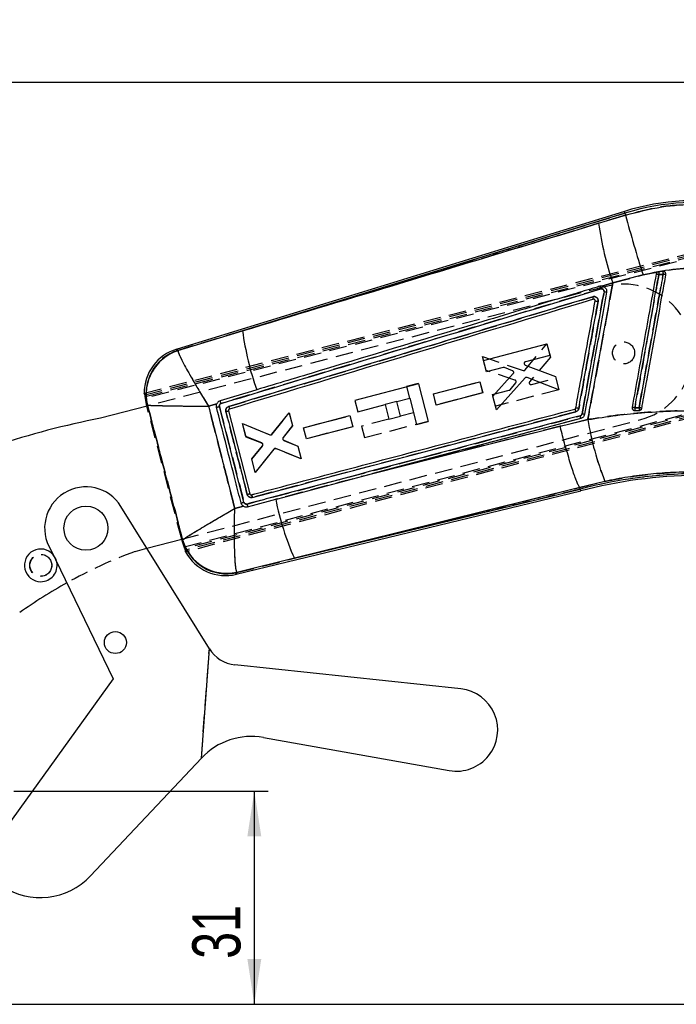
# Model space of a CAD drawing. Extents: x 44 to 838, y 191 to 555.
# Tile 9 of 12: x 293 to 388, y 412 to 555. Entities that reach past the tile are written whole.
import ezdxf

# ---------------------------------------------------------------- set-up
doc = ezdxf.new("R2010")
doc.units = 0
doc.header["$LTSCALE"] = 2
doc.linetypes.add('HIDDEN', pattern=[1.905, 1.27, -0.635])
doc.layers.get('0').update_dxf_attribs({"linetype": 'CONTINUOUS'})
doc.styles.add('SLDTEXTSTYLE0', font='TXT', dxfattribs={"width": 0.75})
doc.dimstyles.new('SLDDIMSTYLE0', dxfattribs={"dimtxt": 7, "dimasz": 6.604, "dimexe": 0, "dimexo": 0.0625, "dimgap": 1.75, "dimtad": 1, "dimdec": 0, "dimrnd": 1e-09, "dimzin": 12, "dimtxsty": 'SLDTEXTSTYLE0', "dimsah": 1, "dimcen": 0.09, "dimazin": 3, "dimtfac": 1, "dimtdec": 0, "dimtofl": 0, "dimtmove": 0, "dimatfit": 3, "dimtolj": 1, "dimtzin": 12})
doc.dimstyles.new('SLDDIMSTYLE1', dxfattribs={"dimtxt": 7, "dimasz": 6.604, "dimexe": 0, "dimexo": 0.0625, "dimgap": 1.75, "dimtad": 1, "dimdec": 0, "dimrnd": 1e-09, "dimzin": 12, "dimtxsty": 'SLDTEXTSTYLE0', "dimsah": 1, "dimcen": 0.09, "dimazin": 3, "dimtfac": 1, "dimtofl": 0, "dimtmove": 0, "dimatfit": 3, "dimtolj": 1, "dimtzin": 12})
doc.dimstyles.new('SLDDIMSTYLE4', dxfattribs={"dimtxt": 7, "dimasz": 6.604, "dimexe": 0, "dimexo": 0.0625, "dimgap": 1.75, "dimtad": 1, "dimdec": 3, "dimrnd": 1e-09, "dimzin": 12, "dimtxsty": 'SLDTEXTSTYLE0', "dimsah": 1, "dimcen": 0.09, "dimazin": 3, "dimtfac": 1, "dimtdec": 3, "dimtofl": 0, "dimtmove": 0, "dimatfit": 3, "dimtolj": 1, "dimtzin": 12})

# ---------------------------------------------------------------- blocks, each defined once
blk = doc.blocks.new('_D_1')
at = {"color": 179, "linetype": 'CONTINUOUS'}
for p, q in [((103.03, 423.64), (103.03, 548.09)), ((428.69, 515.84), (428.69, 548.09)), ((428.69, 546.09), (103.03, 546.09))]:
    blk.add_line(p, q, dxfattribs=at)
for points in [[(103.03, 546.09), (109.63, 545.07), (109.63, 547.1)], [(428.69, 546.09), (422.08, 547.1), (422.08, 545.07)]]:
    blk.add_solid(points, dxfattribs=at)
at = {"color": 179, "linetype": 'CONTINUOUS', "insert": (264.22, 555.11, 0.1), "char_height": 7, "attachment_point": 1, "style": 'SLDTEXTSTYLE0'}
blk.add_mtext('326', dxfattribs=at)
blk = doc.blocks.new('_D_4')
at = {"color": 179, "linetype": 'CONTINUOUS'}
for p, q in [((392.93, 528.94), (443.58, 528.94)), ((441.58, 528.94), (441.58, 412.12)), ((285.54, 412.12), (443.58, 412.12))]:
    blk.add_line(p, q, dxfattribs=at)
for points in [[(441.58, 528.94), (440.56, 522.33), (442.6, 522.33)], [(441.58, 412.12), (442.6, 418.72), (440.56, 418.72)]]:
    blk.add_solid(points, dxfattribs=at)
at = {"color": 179, "linetype": 'CONTINUOUS', "insert": (432.56, 462.5, 0.1), "char_height": 7, "attachment_point": 1, "rotation": 90, "style": 'SLDTEXTSTYLE0'}
blk.add_mtext('117', dxfattribs=at)
blk = doc.blocks.new('_D_5')
at = {"color": 179, "linetype": 'CONTINUOUS'}
for p, q in [((291.79, 443.12), (328.76, 443.12)), ((326.76, 443.12), (326.76, 412.12)), ((285.54, 412.12), (328.76, 412.12))]:
    blk.add_line(p, q, dxfattribs=at)
for points in [[(326.76, 443.12), (325.75, 436.51), (327.78, 436.51)], [(326.76, 412.12), (327.78, 418.72), (325.75, 418.72)]]:
    blk.add_solid(points, dxfattribs=at)
at = {"color": 179, "linetype": 'CONTINUOUS', "insert": (317.74, 418.73, 0.1), "char_height": 7, "attachment_point": 1, "rotation": 90, "style": 'SLDTEXTSTYLE0'}
blk.add_mtext('31', dxfattribs=at)

msp = doc.modelspace()

# ---------------------------------------------------------------- linework, layer by layer
at = {"color": 7, "linetype": 'CONTINUOUS'}
for p, q in [((380.5731, 527.3783), (315.4055, 507.3188)), ((380.6527, 527.1199), (325.0511, 510.005)), ((376.8201, 525.6382), (380.7415, 526.8312)), ((380.6527, 527.1199), (380.7415, 526.8312)), ((383.2839, 518.1245), (378.9009, 517.0042)), ((386.1784, 518.6297), (385.5545, 518.5828)), ((386.325, 518.6124), (386.1784, 518.6297)), ((378.9009, 517.0042), (377.3032, 516.5167)), ((377.3032, 516.5167), (377.3242, 516.5142)), ((315.645, 507.1696), (325.0511, 510.005)), ((360.0767, 505.7173), (369.3077, 508.1251)), ((369.3077, 508.1251), (369.7454, 506.4446)), ((315.645, 507.1696), (315.6497, 507.1107)), ((360.5145, 504.0366), (360.0767, 505.7173)), ((369.7454, 506.4446), (366.1847, 505.5157)), ((362.9648, 504.6758), (360.5145, 504.0366)), ((361.4348, 500.503), (364.4176, 503.7848)), ((364.3225, 504.1935), (363.1213, 504.6664)), ((366.159, 505.0315), (370.542, 503.3862)), ((352.7976, 500.8379), (359.546, 502.5982)), ((359.546, 502.5982), (359.966, 500.9857)), ((366.14, 503.1622), (361.955, 498.5061)), ((371.0445, 501.4565), (366.4192, 503.2294)), ((370.542, 503.3862), (371.0445, 501.4565)), ((310.8611, 500.7231), (310.7491, 500.954)), ((350.6154, 502.3105), (341.384, 499.9044)), ((350.6154, 502.3105), (352.0386, 496.8506)), ((359.966, 500.9857), (353.2177, 499.2253)), ((311.1, 499.281), (310.9261, 500.2249)), ((341.384, 499.9044), (341.8163, 498.2459)), ((347.4838, 499.7232), (349.3507, 500.2098)), ((348.0384, 497.5957), (347.4838, 499.7232)), ((349.3507, 500.2098), (350.3415, 496.4083)), ((353.2177, 499.2253), (352.7976, 500.8379)), ((361.955, 498.5061), (361.4348, 500.503)), ((311.1662, 499.0709), (304.3856, 497.3036)), ((311.2151, 499.2239), (311.1, 499.281)), ((311.1555, 499.0681), (311.1, 499.281)), ((311.2316, 499.2121), (311.2151, 499.2239)), ((321.3168, 499.42), (320.1037, 499.0487)), ((325.2567, 485.0996), (321.6844, 499.0036)), ((322.999, 498.3753), (326.0908, 486.3329)), ((329.3176, 494.9874), (331.846, 498.0849)), ((331.846, 498.0849), (332.3311, 496.2223)), ((341.8163, 498.2459), (345.7731, 499.2773)), ((345.7731, 499.2773), (346.3276, 497.1498)), ((382.1152, 498.4054), (382.7286, 498.4371)), ((333.9127, 495.9197), (340.661, 497.6799)), ((340.661, 497.6799), (341.0809, 496.0674)), ((346.3276, 497.1498), (348.0384, 497.5957)), ((350.3415, 496.4083), (352.0386, 496.8506)), ((371.223, 496.1328), (375.2565, 497.1077)), ((325.0445, 496.5291), (329.0254, 494.9127)), ((325.5385, 494.6324), (325.0445, 496.5291)), ((332.3311, 496.2223), (330.9452, 494.4868)), ((334.3327, 494.307), (333.9127, 495.9197)), ((341.0809, 496.0674), (334.3327, 494.307)), ((343.9827, 489.2581), (371.223, 496.1328)), ((327.8481, 493.7112), (325.5385, 494.6324)), ((331.0468, 494.092), (333.1043, 493.2537)), ((326.3826, 491.3918), (327.951, 493.3131)), ((329.6083, 492.8164), (326.8945, 489.4264)), ((333.5804, 491.4255), (329.9002, 492.8935)), ((333.1043, 493.2537), (333.5804, 491.4255)), ((326.8945, 489.4264), (326.3826, 491.3918)), ((330.1628, 485.5978), (343.9827, 489.2581)), ((377.7331, 488.1269), (374.0916, 487.2556)), ((324.108, 474.6154), (374.2194, 486.747)), ((332.5819, 476.9451), (374.1535, 487.0092)), ((374.0916, 487.2556), (374.091, 487.2564)), ((374.1535, 487.0092), (374.0916, 487.2556)), ((374.2192, 486.748), (374.1535, 487.0092)), ((326.3218, 486.1826), (326.3408, 486.1866)), ((329.8689, 485.52), (330.1628, 485.5978)), ((320.224, 463.8071), (307.3716, 484.4948)), ((323.9206, 484.1909), (325.2034, 484.5145)), ((311.1577, 478.4005), (316.2106, 479.7175)), ((316.2577, 479.4932), (316.2, 479.7147)), ((316.2577, 479.4932), (316.331, 479.6032)), ((316.5631, 478.5929), (316.2577, 479.4932)), ((316.331, 479.6032), (316.3414, 479.6275)), ((297.1785, 478.1623), (306.2501, 459.4392)), ((316.763, 477.8697), (316.7488, 478.1261)), ((332.5819, 476.9451), (324.2436, 474.8694)), ((324.2436, 474.8694), (324.2081, 474.9384)), ((319.0683, 447.9067), (320.224, 463.8071)), ((356.7922, 457.9678), (323.9405, 461.4739)), ((306.2501, 459.4392), (289.7925, 436.6095)), ((328.1041, 450.8999), (355.1041, 446.0945)), ((302.9504, 430.7738), (319.0683, 447.9067))]:
    msp.add_line(p, q, dxfattribs=at)
at = {"color": 7, "linetype": 'HIDDEN'}
for p, q in [((325.0511, 510.005), (380.6527, 527.1199)), ((380.7415, 526.8312), (376.8201, 525.6382)), ((380.6527, 527.1199), (380.7415, 526.8312)), ((310.7491, 500.954), (395.0112, 522.5246)), ((310.8611, 500.7231), (395.5197, 522.4237)), ((310.9033, 500.4773), (395.0279, 522.0128)), ((395.5364, 521.9131), (310.9261, 500.2249)), ((378.9009, 517.0042), (383.2839, 518.1245)), ((377.3032, 516.5167), (378.9009, 517.0042)), ((377.9285, 516.4724), (311.1662, 499.0709)), ((377.3032, 516.5167), (377.3242, 516.5142)), ((376.061, 514.5882), (376.0602, 514.588)), ((376.1965, 514.5803), (376.1303, 514.5959)), ((325.0511, 510.005), (315.645, 507.1696)), ((366.1357, 504.317), (369.3072, 508.1221)), ((369.3072, 508.1221), (369.8105, 506.1926)), ((315.645, 507.1696), (315.6497, 507.1107)), ((359.9338, 506.2602), (365.8592, 504.2394)), ((360.4547, 504.2635), (359.9338, 506.2602)), ((369.8105, 506.1926), (366.7882, 502.6172)), ((316.5631, 478.5929), (416.3461, 505.033)), ((416.3027, 504.7962), (316.666, 478.3613)), ((416.7776, 504.6313), (316.7488, 478.1261)), ((416.7351, 504.3937), (316.763, 477.8697)), ((364.6599, 502.8552), (360.4547, 504.2635)), ((350.6047, 502.3516), (348.9077, 501.9093)), ((350.6047, 502.3516), (350.614, 502.316)), ((352.793, 500.8546), (359.542, 502.6124)), ((359.542, 502.6124), (359.9626, 501)), ((363.9588, 501.453), (364.7764, 502.4521)), ((367.0471, 502.2071), (370.6082, 503.1346)), ((370.6082, 503.1346), (371.0465, 501.4542)), ((348.9077, 501.9093), (349.35, 500.2123)), ((359.9626, 501), (353.2136, 499.2422)), ((361.3763, 500.7302), (363.8269, 501.3684)), ((371.0465, 501.4542), (361.8146, 499.0497)), ((311.1, 499.281), (310.9033, 500.4773)), ((347.4772, 499.7487), (345.7665, 499.3028)), ((347.4837, 499.7239), (347.4772, 499.7487)), ((353.2136, 499.2422), (352.793, 500.8546)), ((361.8146, 499.0497), (361.3763, 500.7302)), ((316.2, 479.7147), (311.1555, 499.0681)), ((311.2151, 499.2239), (311.2316, 499.2121)), ((320.1037, 499.0487), (321.3168, 499.42)), ((329.3564, 494.9795), (331.8519, 498.0571)), ((331.8519, 498.0571), (332.3287, 496.2291)), ((345.7665, 499.3028), (345.7729, 499.278)), ((349.8985, 498.1079), (348.0317, 497.6213)), ((373.3651, 498.6367), (373.3731, 498.624)), ((373.455, 498.3942), (373.4974, 498.2417)), ((316.2106, 479.7175), (382.9729, 497.119)), ((333.91, 495.9288), (340.6589, 497.6865)), ((340.6589, 497.6865), (341.0795, 496.0741)), ((346.321, 497.1754), (342.3641, 496.144)), ((342.7964, 494.4856), (352.0278, 496.8917)), ((375.2565, 497.1077), (371.223, 496.1328)), ((325.0408, 496.5382), (329.0641, 494.9042)), ((325.5534, 494.573), (325.0408, 496.5382)), ((332.3287, 496.2291), (330.9422, 494.4932)), ((334.3306, 494.3163), (333.91, 495.9288)), ((341.0795, 496.0741), (334.3306, 494.3163)), ((342.3641, 496.144), (342.7964, 494.4856)), ((327.8601, 493.6618), (325.5534, 494.573)), ((331.0462, 494.099), (333.103, 493.2608)), ((326.3986, 491.3327), (327.9647, 493.2641)), ((329.5786, 492.7901), (326.8933, 489.4361)), ((333.5888, 491.3984), (329.8701, 492.8676)), ((333.103, 493.2608), (333.5888, 491.3984)), ((326.8933, 489.4361), (326.3986, 491.3327)), ((374.0916, 487.2556), (377.7331, 488.1269)), ((374.1535, 487.0092), (332.5819, 476.9451)), ((374.091, 487.2564), (374.0916, 487.2556)), ((326.3218, 486.1826), (326.3408, 486.1866)), ((330.1628, 485.5978), (329.8689, 485.52)), ((325.2034, 484.5145), (323.9206, 484.1909)), ((316.666, 478.3613), (316.2577, 479.4932)), ((316.3414, 479.6275), (316.331, 479.6032)), ((309.43, 477.9502), (311.1577, 478.4005)), ((324.2436, 474.8694), (332.5819, 476.9451)), ((324.2436, 474.8694), (324.2081, 474.9384)), ((319.0683, 447.9067), (320.224, 463.8071))]:
    msp.add_line(p, q, dxfattribs=at)
at = {"color": 8, "linetype": 'CONTINUOUS', "flags": 128}
for points in [[(380.6527, 527.1199), (380.6179, 527.2329), (380.593, 527.3137), (380.5781, 527.3621), (380.5731, 527.3783)], [(315.4055, 507.3188), (315.4321, 507.3023), (315.645, 507.1696)], [(324.2436, 474.8694), (324.123, 474.6437), (324.108, 474.6154)]]:
    msp.add_lwpolyline(points, dxfattribs=at)
at = {"color": 7, "linetype": 'HIDDEN', "flags": 128}
for points in [[(315.645, 507.1696), (315.4321, 507.3023), (315.4055, 507.3188)], [(373.4974, 498.2417), (349.9837, 492.0222), (349.9566, 492.0151), (326.4711, 485.7993)], [(371.223, 496.1328), (353.5492, 491.6734), (343.9827, 489.2581)], [(332.5819, 476.9451), (347.3588, 480.6157), (374.091, 487.2564)], [(298.0421, 476.38), (297.887, 476.8741), (297.5171, 477.4636)], [(324.108, 474.6154), (324.123, 474.6437), (324.2436, 474.8694)]]:
    msp.add_lwpolyline(points, dxfattribs=at)
at = {"color": 7, "linetype": 'CONTINUOUS', "flags": 128}
for points in [[(327.1051, 501.4352), (326.3457, 501.206), (323.2422, 500.2691), (321.7923, 499.8314)], [(374.2209, 497.262), (350.0016, 490.8518), (343.9827, 489.2581)], [(374.091, 487.2564), (347.3588, 480.6157), (332.5819, 476.9451)], [(325.7847, 484.438), (326.5212, 484.6331), (329.8689, 485.52)]]:
    msp.add_lwpolyline(points, dxfattribs=at)
at = {"color": 7, "linetype": 'HIDDEN'}
for centre, radius in [((380.4507, 506.7957), 1.6), ((295.712, 475.9201), 1.6), ((295.712, 475.9201), 1.5875)]:
    msp.add_circle(centre, radius, dxfattribs=at)
at = {"color": 7, "linetype": 'CONTINUOUS'}
for centre, radius in [((302.2751, 481.3286), 3.2), ((306.5636, 464.7003), 1.6)]:
    msp.add_circle(centre, radius, dxfattribs=at)
for centre, radius, start, end in [((390.9314, 493.7272), 35.2092, 78.885718, 107.109021), ((390.9314, 493.7272), 34.9388, 78.885718, 107.109021), ((565.4746, 576.0494), 191.1773, 194.918694, 197.637304), ((421.1113, 531.7447), 44.7101, 187.850042, 199.250031), ((379.5889, 485.517), 33.2089, 79.600259, 80.291293), ((393.7384, 518.974), 8.1933, 182.736637, 185.558086), ((391.3222, 518.6628), 5.1439, 180.369093, 184.858162), ((379.4504, 480.2605), 38.5615, 79.308439, 79.924114), ((374.495, 497.8954), 18.0547, 78.854558, 80.058481), ((368.3884, 515.8608), 43.7311, 187.695287, 199.260942), ((317.3464, 501.0133), 6.5975, 106.476008, 180.490757), ((317.6356, 500.8521), 6.6237, 107.488901, 194.229086), ((317.6808, 500.7897), 6.6393, 107.813686, 193.745429), ((309.6723, 545.7098), 48.2261, 283.911807, 284.422976), ((315.0947, 527.9961), 30.6573, 284.22939, 284.941046), ((370.1802, 478.47), 20.5983, 79.482352, 80.688813), ((377.1651, 472.075), 27.1878, 79.560918, 80.409738), ((396.9767, 499.4799), 14.9003, 182.565649, 184.135339), ((377.3131, 468.4083), 30.9101, 79.19597, 79.959959), ((390.0956, 499.1255), 7.399, 182.17234, 185.338565), ((326.8141, 381.6076), 117.8499, 100.971123, 116.270363), ((372.7438, 497.1805), 1.4793, 3.156021, 18.576771), ((371.8686, 483.413), 14.7503, 78.598726, 80.063192), ((417.6352, 503.9623), 42.9294, 189.187839, 201.645925), ((391.7238, 419.5793), 69.6815, 90.609021, 104.604806), ((391.7238, 419.5793), 69.4111, 90.609021, 104.609021), ((302.2751, 481.3286), 6, 31.850763, 211.850763), ((369.6413, 493.387), 40.5431, 191.18878, 203.925142), ((315.249, 523.7076), 39.8839, 283.910696, 284.531933), ((322.7294, 481.3182), 6.6242, 195.004672, 283.213394), ((322.7387, 481.4167), 6.6428, 195.62592, 282.779016), ((295.712, 475.9201), 2.375, 40.534973, 270), ((322.5556, 481.0277), 6.5975, 208.60825, 284.032137), ((295.712, 475.9201), 2.375, 270, 11.166552), ((334.7002, 410.0622), 72.4387, 119.074298, 125.488338), ((324.4711, 466.4456), 5, 211.850763, 263.908144), ((356.1554, 452.0016), 6, 259.908144, 83.908144), ((326.3518, 441.0547), 10, 79.908144, 136.748356), ((295.6669, 437.6259), 10, 236.023093, 316.748356)]:
    msp.add_arc(centre, radius, start, end, dxfattribs=at)
at = {"color": 7, "linetype": 'HIDDEN'}
for centre, radius, start, end in [((390.9314, 493.7272), 34.9388, 78.885718, 107.109021), ((565.4746, 576.0494), 191.1773, 194.918694, 197.637304), ((421.1113, 531.7447), 44.7101, 187.850042, 199.250031), ((379.5889, 485.517), 33.2089, 79.600259, 80.291293), ((393.7384, 518.974), 8.1933, 182.736637, 185.558086), ((391.3222, 518.6628), 5.1439, 180.369093, 184.858162), ((379.4504, 480.2605), 38.5615, 79.308439, 79.924114), ((380.4507, 506.7957), 10, 284.609021, 104.609021), ((374.4017, 496.9657), 18.9851, 79.120503, 80.265375), ((368.3884, 515.8608), 43.7311, 187.695287, 199.260942), ((317.6356, 500.8521), 6.6237, 107.488901, 194.229086), ((317.6808, 500.7897), 6.6393, 107.813686, 193.745429), ((310.2443, 543.0822), 45.5381, 284.008131, 284.54948), ((314.1961, 532.4174), 35.1618, 283.877992, 284.498479), ((370.2536, 479.194), 19.8719, 79.309169, 80.559698), ((377.1651, 472.075), 27.1878, 79.560918, 80.409738), ((396.9767, 499.4799), 14.9003, 182.565649, 184.135339), ((390.0956, 499.1255), 7.399, 182.17234, 185.338565), ((377.3131, 468.4083), 30.9101, 79.19597, 79.959959), ((372.7443, 497.1807), 1.4788, 3.148951, 18.574987), ((371.8444, 483.1967), 14.9672, 78.671521, 80.114765), ((417.6352, 503.9623), 42.9294, 189.187839, 201.645925), ((391.7238, 419.5793), 69.6815, 90.609021, 104.604806), ((369.6413, 493.387), 40.5431, 191.18878, 203.925142), ((321.7222, 498.1436), 13.5144, 283.327782, 285.161288), ((322.7294, 481.3182), 6.6242, 195.004672, 283.213394), ((322.7387, 481.4167), 6.6428, 195.62592, 282.779016), ((334.7002, 410.0622), 72.4387, 110.416924, 119.074298)]:
    msp.add_arc(centre, radius, start, end, dxfattribs=at)
at = {"color": 7, "linetype": 'CONTINUOUS'}
for points, knots in [([(380.7415, 526.8312), (382.4864, 527.2808), (385.8231, 528.1405), (390.9571, 528.5248), (394.2512, 528.2174), (395.9157, 528.062)], [0, 0, 0, 0, 0.3516048, 0.67238419, 1, 1, 1, 1]), ([(325.0511, 510.005), (332.298, 512.1932), (349.5541, 517.4037), (366.8106, 522.6153), (376.8201, 525.6382)], [0, 0, 0, 0, 0.41995867, 1, 1, 1, 1]), ([(385.1893, 518.2503), (384.6068, 515.0224), (383.4419, 508.5666), (382.2771, 502.1108), (381.6947, 498.8829)], [0, 0, 0, 0, 0.500000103, 1, 1, 1, 1]), ([(382.0913, 498.8129), (382.1393, 499.0792), (382.3795, 500.4111), (383.3881, 506.0048), (384.5041, 512.1943), (385.4282, 517.3183), (385.5836, 518.1804)], [0, 0, 0, 0, 0.04126028, 0.20630072, 0.86646346, 1, 1, 1, 1]), ([(386.1968, 518.2272), (386.1488, 517.9608), (385.9086, 516.629), (384.8999, 511.0352), (383.7829, 504.8409), (382.8581, 499.712), (382.7018, 498.845)], [0, 0, 0, 0, 0.04122882, 0.20614513, 0.86580969, 1, 1, 1, 1]), ([(383.1072, 498.7705), (383.155, 499.0354), (383.395, 500.3658), (384.4041, 505.958), (385.522, 512.1537), (386.4477, 517.284), (386.6044, 518.1525)], [0, 0, 0, 0, 0.0410066, 0.2059205, 0.86557631, 1, 1, 1, 1]), ([(395.8388, 518.8305), (394.4902, 518.964), (391.7685, 519.2332), (387.5286, 519.0294), (384.7263, 518.432), (383.2839, 518.1245)], [0, 0, 0, 0, 0.32282211, 0.6514584, 1, 1, 1, 1]), ([(385.5545, 518.5828), (385.5093, 518.5744), (385.419, 518.5578), (385.3045, 518.4777), (385.2222, 518.3721), (385.1998, 518.2891), (385.1893, 518.2503)], [0, 0, 0, 0, 0.257949, 0.51589785, 0.77383713, 1, 1, 1, 1]), ([(385.5836, 518.1804), (385.7217, 518.1918), (385.926, 518.2088), (386.1305, 518.2227), (386.1968, 518.2272)], [0, 0, 0, 0, 0.67595029, 1, 1, 1, 1]), ([(386.6044, 518.1525), (386.6081, 518.1957), (386.6157, 518.2846), (386.5717, 518.4151), (386.4886, 518.5255), (386.398, 518.5869), (386.34, 518.6071), (386.325, 518.6124)], [0, 0, 0, 0, 0.22034939, 0.45308607, 0.68580623, 0.91854379, 1, 1, 1, 1]), ([(375.2565, 497.1077), (375.4222, 498.0099), (376.1355, 501.8956), (377.3507, 508.5277), (378.3987, 514.2578), (378.9009, 517.0042)], [0, 0, 0, 0, 0.13605584, 0.58592318, 1, 1, 1, 1]), ([(321.934, 499.4478), (331.8837, 502.4495), (350.2859, 508.0012), (368.6901, 513.5487), (377.1435, 516.0968)], [0, 0, 0, 0, 0.54067913, 1, 1, 1, 1]), ([(377.0005, 516.4882), (376.7586, 516.4152), (375.482, 516.0303), (370.0668, 514.3974), (356.6996, 510.366), (341.3444, 505.7332), (330.1281, 502.3477), (327.1051, 501.4352)], [0, 0, 0, 0, 0.01454467, 0.07675057, 0.32557437, 0.81822565, 1, 1, 1, 1]), ([(377.612, 515.679), (377.079, 512.7228), (376.0128, 506.8105), (374.9469, 500.8982), (374.4139, 497.9421)], [0, 0, 0, 0, 0.50001215, 1, 1, 1, 1]), ([(377.985, 515.6096), (377.4515, 512.6534), (376.3846, 506.741), (375.3178, 500.8285), (374.7844, 497.8723)], [0, 0, 0, 0, 0.50000011, 1, 1, 1, 1]), ([(377.3032, 516.5167), (377.2818, 516.5185), (377.1803, 516.527), (377.0799, 516.5053), (377.0006, 516.4882)], [0, 0, 0, 0, 0.21042789, 1, 1, 1, 1]), ([(377.0006, 516.4882), (377.0055, 516.4825), (377.0157, 516.4707), (377.0507, 516.3826), (377.0958, 516.2522), (377.1277, 516.1486), (377.1436, 516.0968)], [0, 0, 0, 0, 0.23700817, 0.49134053, 0.74566376, 1, 1, 1, 1]), ([(377.1436, 516.0968), (377.1858, 516.1049), (377.2689, 516.1209), (377.3938, 516.0899), (377.5003, 516.023), (377.5782, 515.9236), (377.6216, 515.8037), (377.6152, 515.7204), (377.612, 515.679)], [0, 0, 0, 0, 0.17098746, 0.33676015, 0.50250324, 0.66822564, 0.83520838, 1, 1, 1, 1]), ([(377.3242, 516.5142), (377.3883, 516.5008), (377.5377, 516.4696), (377.7446, 516.3376), (377.9101, 516.1325), (378.0052, 515.8782), (377.9918, 515.7002), (377.985, 515.6096)], [0, 0, 0, 0, 0.1568662, 0.36600574, 0.57500876, 0.78377254, 1, 1, 1, 1]), ([(375.9705, 514.9745), (367.1412, 512.313), (349.4981, 506.9948), (331.8568, 501.6727), (323.0439, 499.014)], [0, 0, 0, 0, 0.50043861, 1, 1, 1, 1]), ([(376.061, 514.5882), (367.2399, 511.928), (349.5977, 506.6075), (331.9574, 501.2829), (323.1373, 498.6206)], [0, 0, 0, 0, 0.4999999, 1, 1, 1, 1]), ([(373.513, 498.7968), (373.561, 499.0632), (373.8013, 500.395), (374.7371, 505.5819), (375.625, 510.5024), (376.3206, 514.3575)], [0, 0, 0, 0, 0.05135263, 0.25676267, 1, 1, 1, 1]), ([(373.9402, 498.7221), (374.4078, 501.3159), (375.3431, 506.5036), (376.2786, 511.6913), (376.7464, 514.2853)], [0, 0, 0, 0, 0.49998341, 1, 1, 1, 1]), ([(376.7464, 514.2853), (376.7475, 514.2927), (376.7594, 514.3677), (376.7535, 514.5154), (376.6774, 514.71), (376.5414, 514.8682), (376.3615, 514.9715), (376.1617, 515.013), (376.0323, 514.9869), (375.9705, 514.9745)], [0, 0, 0, 0, 0.0182715, 0.18444813, 0.35072135, 0.51699785, 0.68139487, 0.84779848, 1, 1, 1, 1]), ([(376.0602, 514.588), (376.0617, 514.5946), (376.0645, 514.6078), (376.0462, 514.6974), (376.0142, 514.8241), (375.9851, 514.9244), (375.9705, 514.9745)], [0, 0, 0, 0, 0.25000044, 0.49999448, 0.74999479, 1, 1, 1, 1]), ([(376.1303, 514.5959), (376.1291, 514.596), (376.1059, 514.5973), (376.0829, 514.5926), (376.061, 514.5882)], [0, 0, 0, 0, 0.05095127, 1, 1, 1, 1]), ([(376.3206, 514.3575), (376.3221, 514.3784), (376.3254, 514.4234), (376.3025, 514.4894), (376.259, 514.5451), (376.1997, 514.5847), (376.1535, 514.5922), (376.1303, 514.5959)], [0, 0, 0, 0, 0.18223724, 0.39207648, 0.59352377, 0.79528603, 1, 1, 1, 1]), ([(376.3206, 514.3575), (376.3259, 514.3568), (376.3379, 514.3551), (376.4021, 514.3446), (376.5037, 514.3274), (376.612, 514.3088), (376.6948, 514.2943), (376.7331, 514.2876), (376.7464, 514.2853)], [0, 0, 0, 0, 0.17180215, 0.38664464, 0.60150287, 0.81637115, 0.93623503, 1, 1, 1, 1]), ([(315.6497, 507.1107), (315.7123, 506.9079), (315.8356, 506.5083), (316.4853, 505.239), (317.2124, 503.9168), (317.9848, 502.5652), (318.948, 500.9347), (319.7062, 499.6912), (320.1002, 499.0543), (320.1037, 499.0487)], [0, 0, 0, 0, 0.21230863, 0.41845006, 0.54479638, 0.67116599, 0.83069059, 0.99851459, 1, 1, 1, 1]), ([(366.1847, 505.5157), (366.1576, 505.5057), (366.1034, 505.4856), (366.0411, 505.4235), (366.0007, 505.3475), (365.9966, 505.2918), (365.9946, 505.2649)], [0, 0, 0, 0, 0.25432898, 0.50873411, 0.76234203, 1, 1, 1, 1]), ([(365.9946, 505.2649), (365.9978, 505.2365), (366.0043, 505.1796), (366.0492, 505.1048), (366.1043, 505.0557), (366.1446, 505.0378), (366.159, 505.0315)], [0, 0, 0, 0, 0.28124992, 0.56248189, 0.84433931, 1, 1, 1, 1]), ([(363.1213, 504.6664), (363.0936, 504.6746), (363.042, 504.6899), (362.9893, 504.6803), (362.9648, 504.6758)], [0, 0, 0, 0, 0.53615877, 1, 1, 1, 1]), ([(364.4832, 503.9452), (364.4816, 503.974), (364.4784, 504.0317), (364.4376, 504.1095), (364.3828, 504.1647), (364.3397, 504.1853), (364.3225, 504.1935)], [0, 0, 0, 0, 0.27270745, 0.545376, 0.81857257, 1, 1, 1, 1]), ([(364.4176, 503.7848), (364.4351, 503.8079), (364.4711, 503.8555), (364.4791, 503.9147), (364.4832, 503.9452)], [0, 0, 0, 0, 0.48590491, 1, 1, 1, 1]), ([(366.4192, 503.2294), (366.3914, 503.237), (366.3357, 503.2521), (366.2491, 503.2379), (366.1827, 503.2045), (366.1511, 503.1733), (366.14, 503.1622)], [0, 0, 0, 0, 0.28177764, 0.56352188, 0.84529321, 1, 1, 1, 1]), ([(310.9261, 500.2249), (310.9199, 500.2818), (310.9076, 500.3956), (310.8915, 500.5471), (310.8775, 500.6602), (310.8676, 500.7127), (310.8626, 500.7207), (310.8611, 500.7231)], [0, 0, 0, 0, 0.227708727, 0.455460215, 0.681931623, 0.904686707, 1, 1, 1, 1]), ([(321.7923, 499.8314), (321.7154, 499.7998), (321.5579, 499.7351), (321.4014, 499.5769), (321.3385, 499.4603), (321.3168, 499.42)], [0, 0, 0, 0, 0.38413841, 0.78718892, 1, 1, 1, 1]), ([(321.9344, 499.448), (321.9185, 499.499), (321.8867, 499.601), (321.8419, 499.7285), (321.8069, 499.8152), (321.797, 499.8261), (321.7921, 499.8313)], [0, 0, 0, 0, 0.25253737, 0.50506998, 0.7576079, 1, 1, 1, 1]), ([(316.3414, 479.6275), (315.4963, 482.8663), (313.7929, 489.3945), (312.0898, 495.9228), (311.2316, 499.2121)], [0, 0, 0, 0, 0.4961314, 1, 1, 1, 1]), ([(311.2316, 499.2121), (311.4, 499.1985), (311.7319, 499.1716), (313.0715, 499.1359), (314.5228, 499.1084), (316.0385, 499.086), (317.9021, 499.065), (319.3494, 499.0536), (320.0971, 499.0487), (320.1037, 499.0487)], [0, 0, 0, 0, 0.21230746, 0.41844858, 0.54479524, 0.67116478, 0.8306897, 0.99851483, 1, 1, 1, 1]), ([(320.1037, 499.0487), (320.7495, 496.5374), (322.0231, 491.5851), (323.2941, 486.6322), (323.9206, 484.1909)], [0, 0, 0, 0, 0.50709776, 1, 1, 1, 1]), ([(321.2673, 498.8983), (321.2539, 498.9848), (321.2273, 499.1578), (321.277, 499.3344), (321.3152, 499.4165), (321.3168, 499.42)], [0, 0, 0, 0, 0.48907843, 0.97815348, 1, 1, 1, 1]), ([(324.8375, 484.9934), (324.7703, 485.2556), (324.4341, 486.5665), (323.245, 491.2017), (322.1214, 495.5743), (321.2673, 498.8983)], [0, 0, 0, 0, 0.056561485, 0.282807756, 1, 1, 1, 1]), ([(321.6844, 499.0036), (321.6802, 499.0248), (321.6678, 499.0866), (321.6791, 499.193), (321.7316, 499.3069), (321.8187, 499.3999), (321.8956, 499.4319), (321.934, 499.4478)], [0, 0, 0, 0, 0.11541252, 0.33658846, 0.55777667, 0.77898301, 1, 1, 1, 1]), ([(323.0439, 499.014), (323.011, 499.0022), (322.9139, 498.9671), (322.7735, 498.8611), (322.657, 498.6895), (322.5992, 498.4857), (322.62, 498.3485), (322.6305, 498.2794)], [0, 0, 0, 0, 0.113057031, 0.334204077, 0.555237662, 0.776206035, 1, 1, 1, 1]), ([(322.6305, 498.2794), (322.6978, 498.0173), (323.0346, 496.7065), (324.0659, 492.692), (325.03, 488.9397), (325.7247, 486.236)], [0, 0, 0, 0, 0.06530123, 0.32650679, 1, 1, 1, 1]), ([(323.1373, 498.6206), (323.1161, 498.6118), (323.0736, 498.5942), (323.0255, 498.5428), (322.9963, 498.4798), (322.99, 498.421), (322.9967, 498.3869), (322.999, 498.3753)], [0, 0, 0, 0, 0.22112643, 0.44225562, 0.66365227, 0.88556216, 1, 1, 1, 1]), ([(323.0439, 499.014), (323.0589, 498.9632), (323.0888, 498.8616), (323.1219, 498.7324), (323.1411, 498.6407), (323.1384, 498.6273), (323.137, 498.6205)], [0, 0, 0, 0, 0.24999357, 0.49999923, 0.75000245, 1, 1, 1, 1]), ([(326.3408, 486.1866), (326.5076, 486.2308), (327.7186, 486.5516), (333.1065, 487.979), (348.6139, 492.0864), (363.0781, 495.9143), (373.3651, 498.6367)], [0, 0, 0, 0, 0.010643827, 0.077263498, 0.343742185, 1, 1, 1, 1]), ([(326.4711, 485.7993), (334.3085, 487.8739), (349.9834, 492.0231), (365.6594, 496.1688), (373.4974, 498.2417)], [0, 0, 0, 0, 0.49999997, 1, 1, 1, 1]), ([(373.3651, 498.6367), (373.3859, 498.6444), (373.4289, 498.6603), (373.479, 498.7097), (373.5046, 498.7589), (373.5112, 498.789), (373.513, 498.7968)], [0, 0, 0, 0, 0.288107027, 0.596784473, 0.89556096, 1, 1, 1, 1]), ([(373.3651, 498.6367), (373.3701, 498.6309), (373.3806, 498.619), (373.4134, 498.5301), (373.4548, 498.3984), (373.4832, 498.2939), (373.4974, 498.2417)], [0, 0, 0, 0, 0.23738453, 0.4915881, 0.74579187, 1, 1, 1, 1]), ([(373.4974, 498.2417), (373.5204, 498.2487), (373.6086, 498.2756), (373.7471, 498.3624), (373.8834, 498.5226), (373.9212, 498.6555), (373.9402, 498.7221)], [0, 0, 0, 0, 0.105047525, 0.402911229, 0.700628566, 1, 1, 1, 1]), ([(375.2565, 497.1077), (376.633, 497.3248), (379.3859, 497.7589), (383.5819, 498.1651), (387.8128, 498.402), (390.6383, 498.3902), (392.0511, 498.3843)], [0, 0, 0, 0, 0.24768305, 0.49535935, 0.74768105, 1, 1, 1, 1]), ([(381.6947, 498.8829), (381.691, 498.8372), (381.6836, 498.7457), (381.731, 498.6139), (381.7915, 498.5352), (381.8312, 498.5016), (381.8362, 498.4973)], [0, 0, 0, 0, 0.31799185, 0.63598045, 0.95397677, 1, 1, 1, 1]), ([(381.8362, 498.4973), (381.8743, 498.4718), (381.9504, 498.4208), (382.0521, 498.4035), (382.1063, 498.4051), (382.1152, 498.4054)], [0, 0, 0, 0, 0.45556821, 0.91114043, 1, 1, 1, 1]), ([(382.7018, 498.845), (382.57, 498.8381), (382.3665, 498.8274), (382.163, 498.8166), (382.0913, 498.8129)], [0, 0, 0, 0, 0.647929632, 1, 1, 1, 1]), ([(382.7286, 498.4371), (382.7559, 498.4401), (382.8284, 498.4483), (382.9385, 498.4995), (383.0387, 498.5947), (383.09, 498.6927), (383.1035, 498.7538), (383.1072, 498.7705)], [0, 0, 0, 0, 0.15139155, 0.40278403, 0.65420413, 0.90562518, 1, 1, 1, 1]), ([(374.146, 497.6518), (365.9587, 495.4865), (350.8668, 491.4953), (334.7212, 487.2221), (326.7626, 485.1152), (325.7081, 484.836)], [0, 0, 0, 0, 0.50706224, 0.93468419, 1, 1, 1, 1]), ([(374.4139, 497.9421), (374.4108, 497.9276), (374.3987, 497.8728), (374.3528, 497.7848), (374.2629, 497.6953), (374.185, 497.6663), (374.146, 497.6518)], [0, 0, 0, 0, 0.10723255, 0.40475201, 0.70234197, 1, 1, 1, 1]), ([(374.7844, 497.8723), (374.7605, 497.7882), (374.7127, 497.62), (374.5403, 497.4167), (374.3639, 497.3055), (374.251, 497.2711), (374.2209, 497.262)], [0, 0, 0, 0, 0.29719614, 0.59437275, 0.89179548, 1, 1, 1, 1]), ([(374.091, 487.2564), (374.0399, 487.3162), (373.9378, 487.4358), (373.7099, 487.9241), (373.4335, 488.6304), (373.1125, 489.5488), (372.756, 490.6551), (372.3751, 491.9128), (371.9798, 493.2911), (371.6044, 494.6644), (371.3534, 495.6229), (371.2355, 496.0839), (371.223, 496.1328)], [0, 0, 0, 0, 0.112007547, 0.224014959, 0.336022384, 0.448029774, 0.560039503, 0.672048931, 0.784062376, 0.89607647, 0.988985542, 1, 1, 1, 1]), ([(329.0254, 494.9127), (329.053, 494.9046), (329.1083, 494.8883), (329.1952, 494.9007), (329.2678, 494.9352), (329.3026, 494.9717), (329.3176, 494.9874)], [0, 0, 0, 0, 0.26624224, 0.53245182, 0.7988459, 1, 1, 1, 1]), ([(330.9452, 494.4868), (330.9296, 494.4622), (330.8984, 494.4131), (330.8877, 494.3427), (330.8916, 494.303), (330.8926, 494.292)], [0, 0, 0, 0, 0.41990897, 0.83982948, 1, 1, 1, 1]), ([(330.8926, 494.292), (330.8975, 494.2706), (330.9088, 494.2207), (330.9542, 494.1525), (331.0065, 494.1107), (331.0398, 494.0952), (331.0468, 494.092)], [0, 0, 0, 0, 0.24927038, 0.58071333, 0.91227356, 1, 1, 1, 1]), ([(328.0073, 493.4943), (328.002, 493.523), (327.9913, 493.5803), (327.9403, 493.6533), (327.8878, 493.6936), (327.8547, 493.7082), (327.8481, 493.7112)], [0, 0, 0, 0, 0.30751502, 0.61499373, 0.92297432, 1, 1, 1, 1]), ([(327.951, 493.3131), (327.9669, 493.3373), (327.9987, 493.3858), (328.0094, 493.4517), (328.0076, 493.4874), (328.0073, 493.4943)], [0, 0, 0, 0, 0.44623521, 0.89248248, 1, 1, 1, 1]), ([(329.9002, 492.8935), (329.8725, 492.9014), (329.8173, 492.9174), (329.7307, 492.9045), (329.658, 492.8695), (329.6234, 492.8325), (329.6083, 492.8164)], [0, 0, 0, 0, 0.265332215, 0.530657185, 0.796141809, 1, 1, 1, 1]), ([(390.9805, 489.5005), (389.8878, 489.4865), (387.7023, 489.4584), (384.3833, 489.1943), (381.0487, 488.7749), (378.8383, 488.3429), (377.7331, 488.1269)], [0, 0, 0, 0, 0.2470167, 0.49403872, 0.74701301, 1, 1, 1, 1]), ([(325.7247, 486.236), (325.7406, 486.2401), (325.8044, 486.2567), (325.9076, 486.2838), (326.0103, 486.3109), (326.0779, 486.329), (326.0865, 486.3316), (326.0908, 486.3329)], [0, 0, 0, 0, 0.08152691, 0.32694854, 0.55129821, 0.77565167, 1, 1, 1, 1]), ([(325.7247, 486.236), (325.736, 486.2009), (325.7682, 486.1004), (325.8713, 485.9552), (326.0345, 485.836), (326.2266, 485.7754), (326.3752, 485.7765), (326.4564, 485.7958), (326.4711, 485.7993)], [0, 0, 0, 0, 0.11519848, 0.329681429, 0.544170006, 0.73805776, 0.952707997, 1, 1, 1, 1]), ([(326.0908, 486.3329), (326.099, 486.3111), (326.1153, 486.2675), (326.1653, 486.2169), (326.2277, 486.1853), (326.2827, 486.1777), (326.3136, 486.1815), (326.3218, 486.1826)], [0, 0, 0, 0, 0.22977901, 0.45956398, 0.68899581, 0.91782721, 1, 1, 1, 1]), ([(326.4711, 485.7993), (326.457, 485.8508), (326.429, 485.9538), (326.3885, 486.0825), (326.3558, 486.171), (326.3458, 486.1814), (326.3408, 486.1866)], [0, 0, 0, 0, 0.25100737, 0.50201855, 0.75301974, 1, 1, 1, 1]), ([(316.3414, 479.6275), (316.4737, 479.7252), (316.7378, 479.9204), (317.8457, 480.6073), (319.0722, 481.3476), (320.3708, 482.1203), (321.988, 483.0707), (323.2575, 483.8078), (323.915, 484.1876), (323.9206, 484.1909)], [0, 0, 0, 0, 0.206446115, 0.412106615, 0.538496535, 0.664910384, 0.827375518, 0.998509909, 1, 1, 1, 1]), ([(324.2081, 474.9384), (324.1545, 475.147), (324.0475, 475.5633), (323.9523, 476.9675), (323.9009, 478.4695), (323.8763, 480.0311), (323.8776, 481.9446), (323.9021, 483.4238), (323.9205, 484.1843), (323.9206, 484.1909)], [0, 0, 0, 0, 0.20644633, 0.41210696, 0.53849706, 0.6649112, 0.82737601, 0.99850957, 1, 1, 1, 1]), ([(325.2034, 484.5145), (325.1481, 484.5521), (325.0208, 484.6387), (324.897, 484.8115), (324.8537, 484.9438), (324.8375, 484.9934)], [0, 0, 0, 0, 0.32432612, 0.74652808, 1, 1, 1, 1]), ([(325.2034, 484.5145), (325.266, 484.4851), (325.4074, 484.4186), (325.6133, 484.4024), (325.7414, 484.429), (325.7847, 484.438)], [0, 0, 0, 0, 0.34499092, 0.77872795, 1, 1, 1, 1]), ([(325.7081, 484.836), (325.6814, 484.8308), (325.614, 484.8177), (325.5025, 484.834), (325.3901, 484.8911), (325.3002, 484.9823), (325.2711, 485.0608), (325.2567, 485.0996)], [0, 0, 0, 0, 0.14063235, 0.35532085, 0.56997656, 0.7871413, 1, 1, 1, 1]), ([(325.7081, 484.836), (325.7151, 484.8089), (325.7338, 484.7365), (325.7598, 484.6254), (325.7802, 484.5231), (325.7901, 484.4537), (325.7865, 484.4432), (325.7847, 484.438)], [0, 0, 0, 0, 0.13279426, 0.35532041, 0.57120877, 0.78709197, 1, 1, 1, 1]), ([(316.7488, 478.1261), (316.7477, 478.1353), (316.7457, 478.1537), (316.7118, 478.2412), (316.6607, 478.3629), (316.6076, 478.4875), (316.5744, 478.5661), (316.5631, 478.5929)], [0, 0, 0, 0, 0.21933095, 0.43861751, 0.65939898, 0.8839715, 1, 1, 1, 1])]:
    msp.add_open_spline(points, degree=3, knots=knots, dxfattribs=at)
at = {"color": 7, "linetype": 'HIDDEN'}
for points, knots in [([(395.9157, 528.062), (394.1467, 528.2229), (390.7383, 528.5329), (385.6075, 528.0983), (382.375, 527.2565), (380.7415, 526.8312)], [0, 0, 0, 0, 0.34801581, 0.67053135, 1, 1, 1, 1]), ([(376.8201, 525.6382), (366.8106, 522.6153), (349.5541, 517.4037), (332.298, 512.1932), (325.0511, 510.005)], [0, 0, 0, 0, 0.58004133, 1, 1, 1, 1]), ([(385.5836, 518.1804), (385.5356, 517.914), (385.2954, 516.5822), (384.2867, 510.9885), (383.1706, 504.799), (382.2467, 499.675), (382.0913, 498.8129)], [0, 0, 0, 0, 0.04126008, 0.20630068, 0.8664634, 1, 1, 1, 1]), ([(382.7018, 498.845), (383.2899, 502.1067), (384.4549, 508.5674), (385.6199, 515.0281), (386.1968, 518.2272)], [0, 0, 0, 0, 0.504841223, 1, 1, 1, 1]), ([(383.2839, 518.1245), (384.6134, 518.412), (387.2974, 518.9925), (391.5358, 519.2442), (394.3722, 518.9715), (395.8388, 518.8305)], [0, 0, 0, 0, 0.32156249, 0.64917904, 1, 1, 1, 1]), ([(386.1968, 518.2272), (386.1305, 518.2227), (385.926, 518.2088), (385.7217, 518.1918), (385.5836, 518.1804)], [0, 0, 0, 0, 0.32404971, 1, 1, 1, 1]), ([(378.9009, 517.0042), (378.3856, 514.1866), (377.3377, 508.4565), (376.1224, 501.8244), (375.4222, 498.01), (375.2565, 497.1077)], [0, 0, 0, 0, 0.42481181, 0.86394199, 1, 1, 1, 1]), ([(377.1435, 516.0968), (367.1928, 513.0973), (348.7886, 507.5497), (330.3865, 501.9979), (321.9341, 499.4479)], [0, 0, 0, 0, 0.54067997, 1, 1, 1, 1]), ([(374.4139, 497.9417), (374.9468, 500.8979), (376.0127, 506.8099), (377.0788, 512.7218), (377.6118, 515.6775)], [0, 0, 0, 0, 0.50004304, 1, 1, 1, 1]), ([(377.1435, 516.0968), (377.1276, 516.1486), (377.0958, 516.2522), (377.0506, 516.3826), (377.0157, 516.4707), (377.0055, 516.4825), (377.0006, 516.4882)], [0, 0, 0, 0, 0.25433344, 0.50866762, 0.76299245, 1, 1, 1, 1]), ([(377.6118, 515.6775), (377.6151, 515.721), (377.6216, 515.8062), (377.5761, 515.9274), (377.4973, 516.0257), (377.39, 516.0914), (377.2661, 516.1208), (377.1844, 516.1048), (377.1435, 516.0968)], [0, 0, 0, 0, 0.1728875, 0.33827298, 0.50369751, 0.66914706, 0.8345865, 1, 1, 1, 1]), ([(323.0439, 499.014), (331.8568, 501.6727), (349.4981, 506.9948), (367.1412, 512.313), (375.9705, 514.9745)], [0, 0, 0, 0, 0.49956139, 1, 1, 1, 1]), ([(376.7464, 514.2853), (376.6983, 514.0189), (376.2305, 511.425), (375.2951, 506.2369), (374.4077, 501.3152), (373.94, 498.721)], [0, 0, 0, 0, 0.05134239, 0.49998042, 1, 1, 1, 1]), ([(375.9705, 514.9745), (376.0323, 514.9869), (376.1617, 515.013), (376.3614, 514.9715), (376.5416, 514.8682), (376.6765, 514.7101), (376.7599, 514.5077), (376.751, 514.3619), (376.7464, 514.2853)], [0, 0, 0, 0, 0.15224539, 0.31869697, 0.48314137, 0.6494658, 0.81578694, 1, 1, 1, 1]), ([(315.6497, 507.1107), (315.7123, 506.9079), (315.8356, 506.5083), (316.4853, 505.239), (317.2124, 503.9168), (317.9848, 502.5652), (318.948, 500.9347), (319.7062, 499.6912), (320.1002, 499.0543), (320.1037, 499.0487)], [0, 0, 0, 0, 0.21230863, 0.41845006, 0.54479638, 0.67116599, 0.83069059, 0.99851459, 1, 1, 1, 1]), ([(365.8592, 504.2394), (365.8872, 504.2328), (365.9433, 504.2198), (366.0292, 504.2371), (366.0944, 504.2729), (366.1249, 504.3054), (366.1357, 504.317)], [0, 0, 0, 0, 0.28124855, 0.56249295, 0.84404264, 1, 1, 1, 1]), ([(364.7955, 502.7473), (364.7782, 502.7706), (364.7425, 502.8185), (364.6879, 502.8428), (364.6599, 502.8552)], [0, 0, 0, 0, 0.486563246, 1, 1, 1, 1]), ([(364.7764, 502.4521), (364.7924, 502.4763), (364.8242, 502.5247), (364.8378, 502.6118), (364.8265, 502.6887), (364.8043, 502.7307), (364.7955, 502.7473)], [0, 0, 0, 0, 0.27402124, 0.54806971, 0.82146008, 1, 1, 1, 1]), ([(366.7882, 502.6172), (366.772, 502.5935), (366.7394, 502.5462), (366.7241, 502.46), (366.7335, 502.3869), (366.7522, 502.3472), (366.7587, 502.3332)], [0, 0, 0, 0, 0.28258064, 0.56522105, 0.84712289, 1, 1, 1, 1]), ([(310.8548, 500.981), (310.8548, 500.981), (310.8548, 500.9811), (310.855, 500.9811), (310.8556, 500.9812), (310.8579, 500.9802), (310.8634, 500.9677), (310.8715, 500.9127), (310.881, 500.8005), (310.8912, 500.6505), (310.8992, 500.536), (310.9033, 500.4773)], [0, 0, 0, 0, 0.00044076, 0.00220352, 0.00925514, 0.03746719, 0.15076699, 0.35767949, 0.56521462, 0.77729655, 1, 1, 1, 1]), ([(363.8269, 501.3684), (363.854, 501.3781), (363.9046, 501.3961), (363.9416, 501.4349), (363.9588, 501.453)], [0, 0, 0, 0, 0.53559425, 1, 1, 1, 1]), ([(366.7587, 502.3332), (366.7747, 502.3093), (366.8067, 502.2615), (366.8812, 502.2156), (366.9645, 502.1938), (367.02, 502.2027), (367.0471, 502.2071)], [0, 0, 0, 0, 0.252653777, 0.505285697, 0.758569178, 1, 1, 1, 1]), ([(321.9341, 499.4479), (321.9182, 499.4989), (321.8865, 499.6009), (321.8418, 499.7284), (321.8068, 499.8152), (321.7967, 499.826), (321.7917, 499.8312)], [0, 0, 0, 0, 0.25253891, 0.50506973, 0.75761109, 1, 1, 1, 1]), ([(311.2316, 499.2121), (312.0898, 495.9228), (313.7929, 489.3945), (315.4963, 482.8663), (316.3414, 479.6275)], [0, 0, 0, 0, 0.5038686, 1, 1, 1, 1]), ([(311.2316, 499.2121), (311.4, 499.1985), (311.7319, 499.1716), (313.0715, 499.1359), (314.5228, 499.1084), (316.0385, 499.086), (317.9021, 499.065), (319.3494, 499.0536), (320.0971, 499.0487), (320.1037, 499.0487)], [0, 0, 0, 0, 0.21230746, 0.41844858, 0.54479524, 0.67116478, 0.8306897, 0.99851483, 1, 1, 1, 1]), ([(323.9206, 484.1909), (323.2941, 486.6322), (322.0231, 491.5851), (320.7495, 496.5374), (320.1037, 499.0487)], [0, 0, 0, 0, 0.49290224, 1, 1, 1, 1]), ([(321.9341, 499.4479), (321.9138, 499.4405), (321.8546, 499.419), (321.7697, 499.3542), (321.6997, 499.2502), (321.6656, 499.1276), (321.678, 499.0454), (321.6842, 499.0045)], [0, 0, 0, 0, 0.11579075, 0.33725381, 0.55867363, 0.78006678, 1, 1, 1, 1]), ([(321.6842, 499.0044), (322.8812, 494.3719), (324.0783, 489.7386), (325.2565, 485.1004), (325.2567, 485.0996)], [0, 0, 0, 0, 0.99983347, 1, 1, 1, 1]), ([(322.6298, 498.282), (322.6197, 498.3502), (322.5995, 498.4866), (322.657, 498.6895), (322.7735, 498.8611), (322.9139, 498.9671), (323.011, 499.0022), (323.0439, 499.014)], [0, 0, 0, 0, 0.22161329, 0.44320245, 0.66485701, 0.88662535, 1, 1, 1, 1]), ([(325.7247, 486.236), (325.6573, 486.4981), (325.3206, 487.8089), (324.2889, 491.8242), (323.3246, 495.5774), (322.6298, 498.282)], [0, 0, 0, 0, 0.06528777, 0.32643806, 1, 1, 1, 1]), ([(373.94, 498.721), (373.921, 498.6548), (373.8831, 498.5223), (373.7471, 498.3624), (373.6086, 498.2756), (373.5204, 498.2487), (373.4974, 498.2417)], [0, 0, 0, 0, 0.29821925, 0.59642618, 0.89477972, 1, 1, 1, 1]), ([(392.0511, 498.3843), (390.6646, 498.3904), (387.8915, 498.4027), (383.6871, 498.173), (379.4641, 497.7701), (376.6591, 497.3285), (375.2565, 497.1077)], [0, 0, 0, 0, 0.24764569, 0.49529298, 0.74764255, 1, 1, 1, 1]), ([(382.0913, 498.8129), (382.163, 498.8166), (382.3665, 498.8274), (382.57, 498.8381), (382.7018, 498.845)], [0, 0, 0, 0, 0.352070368, 1, 1, 1, 1]), ([(382.8359, 498.4614), (382.8014, 498.4503), (382.7661, 498.439), (382.7294, 498.4371), (382.7286, 498.4371)], [0, 0, 0, 0, 0.97695637, 1, 1, 1, 1]), ([(383.034, 498.6099), (383.0182, 498.5841), (382.9973, 498.5498), (382.9632, 498.5302), (382.9549, 498.5253)], [0, 0, 0, 0, 0.7543069, 1, 1, 1, 1]), ([(325.7081, 484.836), (333.6667, 486.9427), (344.7638, 489.8801), (360.91, 494.1516), (369.0973, 496.3167), (374.1461, 497.6518)], [0, 0, 0, 0, 0.49293775, 0.68732071, 1, 1, 1, 1]), ([(374.2209, 497.262), (369.1724, 495.9261), (354.4857, 492.0399), (339.8002, 488.1503), (330.1628, 485.5978)], [0, 0, 0, 0, 0.34374883, 1, 1, 1, 1]), ([(374.1461, 497.6518), (374.1603, 497.6561), (374.2139, 497.6725), (374.2978, 497.7252), (374.3797, 497.8219), (374.4025, 497.9018), (374.4139, 497.9417)], [0, 0, 0, 0, 0.10758244, 0.40541572, 0.70317723, 1, 1, 1, 1]), ([(329.0641, 494.9042), (329.0917, 494.8961), (329.1469, 494.8798), (329.2336, 494.8922), (329.3064, 494.9267), (329.3413, 494.9635), (329.3564, 494.9795)], [0, 0, 0, 0, 0.265307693, 0.530614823, 0.796072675, 1, 1, 1, 1]), ([(330.9422, 494.4932), (330.9302, 494.4748), (330.9022, 494.432), (330.8845, 494.3519), (330.8908, 494.2851), (330.9028, 494.2505), (330.9053, 494.2433)], [0, 0, 0, 0, 0.24930694, 0.58142964, 0.913425, 1, 1, 1, 1]), ([(327.9977, 493.5311), (327.983, 493.5561), (327.9536, 493.6061), (327.8993, 493.6448), (327.8665, 493.659), (327.8601, 493.6618)], [0, 0, 0, 0, 0.4459421, 0.89184572, 1, 1, 1, 1]), ([(327.9647, 493.2641), (327.9805, 493.2887), (328.0122, 493.338), (328.0251, 493.4264), (328.0143, 493.4916), (328.0004, 493.5247), (327.9977, 493.5311)], [0, 0, 0, 0, 0.30894507, 0.61791813, 0.92605014, 1, 1, 1, 1]), ([(329.8701, 492.8676), (329.8424, 492.8754), (329.7869, 492.8912), (329.7002, 492.8779), (329.6278, 492.8428), (329.5934, 492.8059), (329.5786, 492.7901)], [0, 0, 0, 0, 0.26625425, 0.53249087, 0.7989103, 1, 1, 1, 1]), ([(377.7331, 488.1269), (378.8124, 488.3383), (380.9711, 488.7609), (384.2785, 489.1835), (387.6239, 489.4562), (389.8616, 489.4857), (390.9805, 489.5005)], [0, 0, 0, 0, 0.24709291, 0.49417298, 0.74708988, 1, 1, 1, 1]), ([(326.4711, 485.7993), (326.4629, 485.7973), (326.3885, 485.7787), (326.2402, 485.7723), (326.0338, 485.8339), (325.8613, 485.964), (325.7632, 486.1124), (325.7338, 486.2069), (325.7247, 486.236)], [0, 0, 0, 0, 0.02632269, 0.24105236, 0.45579979, 0.69017901, 0.90471797, 1, 1, 1, 1]), ([(326.3408, 486.1866), (326.3458, 486.1814), (326.3558, 486.171), (326.3885, 486.0825), (326.429, 485.9538), (326.457, 485.8508), (326.4711, 485.7993)], [0, 0, 0, 0, 0.24698026, 0.49798145, 0.74899263, 1, 1, 1, 1]), ([(316.3414, 479.6275), (316.464, 479.7187), (316.6995, 479.8937), (317.6767, 480.5032), (318.7858, 481.1758), (320.0923, 481.9557), (321.6291, 482.8605), (322.9944, 483.6553), (323.7171, 484.0733), (323.915, 484.1876), (323.9206, 484.1909)], [0, 0, 0, 0, 0.19675776, 0.37770032, 0.50530712, 0.63294033, 0.80984633, 0.9480609, 0.99851052, 1, 1, 1, 1]), ([(324.2081, 474.9384), (324.1568, 475.1333), (324.0585, 475.5073), (323.9651, 476.755), (323.9101, 478.1216), (323.8785, 479.6991), (323.8751, 481.522), (323.8965, 483.1177), (323.9149, 483.9554), (323.9205, 484.1843), (323.9206, 484.1909)], [0, 0, 0, 0, 0.1967579, 0.37770062, 0.50530792, 0.63294073, 0.80984722, 0.94806137, 0.99851018, 1, 1, 1, 1]), ([(325.2567, 485.0996), (325.2711, 485.0608), (325.3002, 484.9823), (325.3901, 484.8911), (325.5025, 484.834), (325.614, 484.8177), (325.6814, 484.8308), (325.7081, 484.836)], [0, 0, 0, 0, 0.2128587, 0.43002344, 0.64467915, 0.85936765, 1, 1, 1, 1]), ([(316.666, 478.3613), (316.6906, 478.3089), (316.7398, 478.2041), (316.8054, 478.065), (316.8523, 477.9608), (316.8724, 477.9067), (316.8698, 477.9003), (316.8688, 477.8978)], [0, 0, 0, 0, 0.21932006, 0.43870149, 0.65612336, 0.8683701, 1, 1, 1, 1])]:
    msp.add_open_spline(points, degree=3, knots=knots, dxfattribs=at)

# ---------------------------------------------------------------- dimensions: what is measured, and where the dimension line sits
at = {"color": 179, "linetype": 'CONTINUOUS'}
dim = msp.add_linear_dim(base=(103.0264, 546.087), p1=(428.6856, 513.8425), p2=(103.0264, 421.6406), dimstyle='SLDDIMSTYLE1', dxfattribs=at)
dim.commit()
dim.dimension.update_dxf_attribs({"geometry": '_D_1', "text_midpoint": (274.8256, 546.087), "dimtype": 160})
for base, p1, dimstyle, picture, middle in [((441.5808, 412.1156), (390.9314, 528.9364), 'SLDDIMSTYLE0', '_D_4', (441.5808, 473.1009)), ((326.7618, 412.1156), (289.7925, 443.1156), 'SLDDIMSTYLE4', '_D_5', (326.7618, 426.7462))]:
    dim = msp.add_linear_dim(base=base, p1=p1, p2=(283.5425, 412.1156), angle=90, dimstyle=dimstyle, dxfattribs=at)
    dim.commit()
    dim.dimension.update_dxf_attribs({"geometry": picture, "text_midpoint": middle, "dimtype": 160})

doc.saveas('drawing.dxf')
